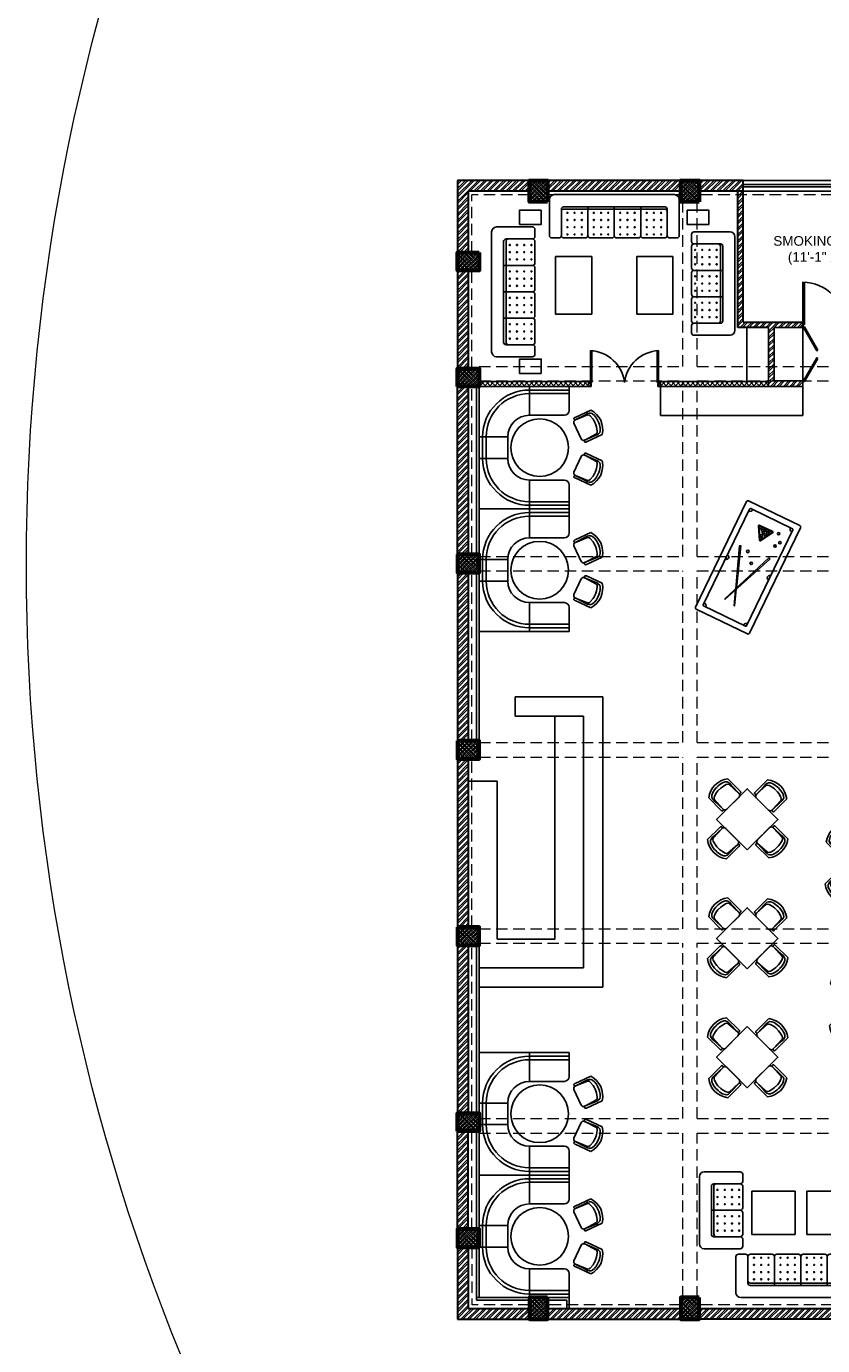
# Model space of a CAD drawing. Header units: inches. Extents: x 113025 to 158499, y 12149 to 30915.
# Tile 100 of 167: x 122810 to 123472, y 28523 to 29621. Entities that reach past the tile are written whole.
import ezdxf

# ---------------------------------------------------------------- set-up
doc = ezdxf.new("R2010")
doc.units = ezdxf.units.IN
doc.header["$MEASUREMENT"] = 0
doc.linetypes.add('HIDDEN', pattern=[0.375, 0.25, -0.125])
doc.layers.add('PD_025_TEXT', color=61, linetype='Continuous')
doc.layers.add('PD_BASE', color=8, linetype='Continuous', transparency=0.5)
for name, color, linetype, lineweight in [('PD_COLUMN', 2, 'Continuous', 60), ('PD_HATCH', 45, 'Continuous', 9), ('PP-SPRINKLER PIPE', 1, 'Continuous', 0)]:
    doc.layers.add(name, color=color, linetype=linetype, lineweight=lineweight)
doc.styles.add('style1', font='arial.ttf', dxfattribs={"height": 500})
pattern_1 = [(45, (268611.2745, 47371.9895), (-1.767766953, 1.767766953), []), (135, (268611.2745, 47371.9895), (-1.767766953, -1.767766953), [])]

# ---------------------------------------------------------------- blocks, each defined once
blk = doc.blocks.new('columns2')
at = {"layer": 'PD_HATCH'}
h = blk.add_hatch(dxfattribs=at)
h.set_pattern_fill('ANSI37', color=256, scale=20)
h.paths.add_polyline_path([(387, -250), (387, -268), (369, -268), (369, -250)])
h.paths.add_polyline_path([(18, 0), (18, -15), (0, -15), (0, 0)])
h.paths.add_polyline_path([(18, -828), (18, -813), (0, -813), (0, -828)])
h.paths.add_polyline_path([(201, -870), (186, -870), (186, -888), (201, -888)])
h.paths.add_polyline_path([(570, -870), (555, -870), (555, -888), (570, -888)])
h.paths.add_polyline_path([(754.5, -870), (739.5, -870), (739.5, -888), (754.5, -888)])
h.paths.add_polyline_path([(934.5, -870), (919.5, -870), (919.5, -888), (934.5, -888)])
h.paths.add_polyline_path([(385.5, -870), (370.5, -870), (370.5, -888), (385.5, -888)])
h.paths.add_polyline_path([(201, 42), (186, 42), (186, 60), (201, 60)])
h.paths.add_polyline_path([(387, -578), (387, -560), (369, -560), (369, -578)])
h.paths.add_polyline_path([(1116, -731.5), (1116, -716.5), (1098, -716.5), (1098, -731.5)])
h.paths.add_polyline_path([(1116, -111.5), (1116, -96.5), (1098, -96.5), (1098, -111.5)])
h.paths.add_polyline_path([(1116, -561.5), (1116, -576.5), (1098, -576.5), (1098, -561.5)])
h.paths.add_polyline_path([(1116, -251.5), (1116, -266.5), (1098, -266.5), (1098, -251.5)])
h.paths.add_polyline_path([(0, -731.5), (0, -716.5), (18, -716.5), (18, -731.5)])
h.paths.add_polyline_path([(0, -111.5), (0, -96.5), (18, -96.5), (18, -111.5)])
h.paths.add_polyline_path([(0, -406.5), (0, -421.5), (18, -421.5), (18, -406.5)])
h.paths.add_polyline_path([(0, -561.5), (0, -576.5), (18, -576.5), (18, -561.5)])
h.paths.add_polyline_path([(0, -251.5), (0, -266.5), (18, -266.5), (18, -251.5)])
h.paths.add_polyline_path([(993, -111.5), (993, -99.5), (984, -99.5), (984, -111.5)])
h.paths.add_polyline_path([(993, -189.5), (993, -201.5), (984, -201.5), (984, -189.5)])
h.paths.add_polyline_path([(903, -111.5), (903, -99.5), (912, -99.5), (912, -111.5)])
h.paths.add_polyline_path([(903, -189.5), (903, -201.5), (912, -201.5), (912, -189.5)])
h.paths.add_polyline_path([(75, -870), (60, -870), (60, -888), (75, -888)])
h.paths.add_polyline_path([(1116, -870), (1101, -870), (1101, -888), (1116, -888)])
h.paths.add_polyline_path([(75, 42), (60, 42), (60, 60), (75, 60)])
h.paths.add_polyline_path([(570, 42), (555, 42), (555, 60), (570, 60)])
h.paths.add_polyline_path([(754.5, 42), (739.5, 42), (739.5, 60), (754.5, 60)])
h.paths.add_polyline_path([(934.5, 42), (919.5, 42), (919.5, 60), (934.5, 60)])
h.paths.add_polyline_path([(385.5, 42), (370.5, 42), (370.5, 60), (385.5, 60)])
h.paths.add_polyline_path([(1116, 42), (1101, 42), (1101, 60), (1116, 60)])
h.paths.add_polyline_path([(738, -250), (738, -268), (756, -268), (756, -250)])
h.paths.add_polyline_path([(756, -578), (756, -560), (738, -560), (738, -578)])
at = {"layer": 'PD_COLUMN'}
for points in [[(75, 42), (60, 42), (60, 60), (75, 60)], [(201, 42), (186, 42), (186, 60), (201, 60)], [(385.5, 42), (370.5, 42), (370.5, 60), (385.5, 60)], [(570, 42), (555, 42), (555, 60), (570, 60)], [(754.5, 42), (739.5, 42), (739.5, 60), (754.5, 60)], [(934.5, 42), (919.5, 42), (919.5, 60), (934.5, 60)], [(1116, 42), (1101, 42), (1101, 60), (1116, 60)], [(18, 0), (18, -15), (0, -15), (0, 0)], [(0, -111.5), (0, -96.5), (18, -96.5), (18, -111.5)], [(1116, -111.5), (1116, -96.5), (1098, -96.5), (1098, -111.5)], [(903, -111.5), (903, -99.5), (912, -99.5), (912, -111.5)], [(993, -111.5), (993, -99.5), (984, -99.5), (984, -111.5)], [(903, -189.5), (903, -201.5), (912, -201.5), (912, -189.5)], [(993, -189.5), (993, -201.5), (984, -201.5), (984, -189.5)], [(0, -251.5), (0, -266.5), (18, -266.5), (18, -251.5)], [(387, -250), (387, -268), (369, -268), (369, -250)], [(756, -250), (756, -268), (738, -268), (738, -250)], [(1116, -251.5), (1116, -266.5), (1098, -266.5), (1098, -251.5)], [(0, -406.5), (0, -421.5), (18, -421.5), (18, -406.5)], [(387, -578), (387, -560), (369, -560), (369, -578)], [(756, -578), (756, -560), (738, -560), (738, -578)], [(0, -561.5), (0, -576.5), (18, -576.5), (18, -561.5)], [(1116, -561.5), (1116, -576.5), (1098, -576.5), (1098, -561.5)], [(0, -731.5), (0, -716.5), (18, -716.5), (18, -731.5)], [(1116, -731.5), (1116, -716.5), (1098, -716.5), (1098, -731.5)], [(18, -828), (18, -813), (0, -813), (0, -828)], [(75, -870), (60, -870), (60, -888), (75, -888)], [(201, -870), (186, -870), (186, -888), (201, -888)], [(385.5, -870), (370.5, -870), (370.5, -888), (385.5, -888)], [(570, -870), (555, -870), (555, -888), (570, -888)], [(754.5, -870), (739.5, -870), (739.5, -888), (754.5, -888)], [(934.5, -870), (919.5, -870), (919.5, -888), (934.5, -888)], [(1116, -870), (1101, -870), (1101, -888), (1116, -888)]]:
    blk.add_lwpolyline(points, close=True, dxfattribs=at)
at = {"layer": 'PD_HATCH', "linetype": 'HIDDEN', "ltscale": 38}
for p, q in [((60, 60), (0, 60)), ((0, 0), (0, 60)), ((186, 60), (75, 60)), ((370.5, 60), (201, 60)), ((385.5, 60), (555, 60)), ((739.5, 60), (570, 60)), ((754.5, 60), (919.5, 60)), ((1101, 60), (934.5, 60)), ((12, 0), (12, 48)), ((60, 48), (12, 48)), ((186, 48), (75, 48)), ((369, 48), (201, 48)), ((369, 48), (369, -95)), ((387, 48), (555, 48)), ((387, -95), (387, 48)), ((738, 48), (570, 48)), ((738, 48), (738, -95)), ((754.5, 48), (919.5, 48)), ((756, -95), (756, 48)), ((1101, 48), (936, 48)), ((936, -95), (936, 48)), ((187.5, -95), (187.5, 42)), ((199.5, -95), (199.5, 42)), ((556.5, -95), (556.5, 42)), ((568.5, -95), (568.5, 42)), ((924, -95), (924, 42)), ((1104, 42), (1104, -95)), ((1116, 42), (1116, -96.5)), ((0, -96.5), (0, -15)), ((12, -96.5), (12, -15)), ((18, -95), (187.5, -95)), ((199.5, -95), (369, -95)), ((387, -95), (556.5, -95)), ((568.5, -95), (738, -95)), ((756, -95), (924, -95)), ((936, -95), (1104, -95)), ((18, -107), (187.5, -107)), ((187.5, -253), (187.5, -107)), ((199.5, -107), (369, -107)), ((199.5, -253), (199.5, -107)), ((369, -107), (369, -250)), ((387, -250), (387, -107)), ((387, -107), (556.5, -107)), ((556.5, -253), (556.5, -107)), ((568.5, -253), (568.5, -107)), ((568.5, -107), (738, -107)), ((738, -107), (738, -250)), ((756, -250), (756, -107)), ((756, -107), (903, -107)), ((822, -201.5), (822, -107)), ((831, -192.5), (831, -107)), ((912, -107), (984, -107)), ((993, -107), (1098, -107)), ((0, -251.5), (0, -111.5)), ((12, -251.5), (12, -111.5)), ((903, -189.5), (903, -111.5)), ((912, -189.5), (912, -111.5)), ((984, -111.5), (984, -189.5)), ((993, -111.5), (993, -189.5)), ((1104, -251.5), (1104, -111.5)), ((1116, -251.5), (1116, -111.5)), ((903, -192.5), (831, -192.5)), ((984, -192.5), (912, -192.5)), ((903, -201.5), (822, -201.5)), ((984, -201.5), (912, -201.5)), ((924, -253), (924, -201.5)), ((936, -253), (936, -201.5)), ((984, -201.5), (984, -253)), ((993, -201.5), (993, -253)), ((18, -253), (187.5, -253)), ((199.5, -253), (369, -253)), ((387, -253), (556.5, -253)), ((568.5, -253), (738, -253)), ((756, -253), (924, -253)), ((936, -253), (1098, -253)), ((0, -406.5), (0, -266.5)), ((12, -406.5), (12, -266.5)), ((18, -265), (187.5, -265)), ((187.5, -408), (187.5, -265)), ((199.5, -408), (199.5, -265)), ((199.5, -265), (369, -265)), ((369, -408), (369, -268)), ((387, -265), (556.5, -265)), ((387, -268), (387, -408)), ((556.5, -408), (556.5, -265)), ((568.5, -408), (568.5, -265)), ((568.5, -265), (738, -265)), ((738, -408), (738, -268)), ((756, -265), (924, -265)), ((756, -268), (756, -408)), ((924, -408), (924, -265)), ((936, -265), (1098, -265)), ((936, -408), (936, -265)), ((1104, -408), (1104, -266.5)), ((1116, -561.5), (1116, -266.5)), ((18, -408), (187.5, -408)), ((199.5, -408), (369, -408)), ((387, -408), (556.5, -408)), ((568.5, -408), (738, -408)), ((756, -408), (924, -408)), ((936, -408), (1104, -408)), ((0, -561.5), (0, -421.5)), ((12, -561.5), (12, -421.5)), ((18, -420), (187.5, -420)), ((187.5, -563), (187.5, -420)), ((199.5, -563), (199.5, -420)), ((199.5, -420), (369, -420)), ((369, -560), (369, -420)), ((387, -420), (556.5, -420)), ((387, -420), (387, -560)), ((556.5, -563), (556.5, -420)), ((568.5, -563), (568.5, -420)), ((568.5, -420), (738, -420)), ((738, -560), (738, -420)), ((756, -420), (924, -420)), ((756, -420), (756, -560)), ((924, -721), (924, -420)), ((936, -420), (1104, -420)), ((936, -721), (936, -420)), ((1104, -561.5), (1104, -420)), ((18, -563), (187.5, -563)), ((199.5, -563), (369, -563)), ((387, -563), (556.5, -563)), ((568.5, -563), (738, -563)), ((756, -563), (1098, -563)), ((0, -716.5), (0, -576.5)), ((12, -716.5), (12, -576.5)), ((18, -575), (187.5, -575)), ((187.5, -721), (187.5, -575)), ((199.5, -721), (199.5, -575)), ((199.5, -575), (369, -575)), ((369, -578), (369, -721)), ((387, -575), (556.5, -575)), ((387, -578), (387, -721)), ((556.5, -721), (556.5, -575)), ((568.5, -721), (568.5, -575)), ((568.5, -575), (738, -575)), ((738, -578), (738, -721)), ((756, -575), (1098, -575)), ((756, -578), (756, -721)), ((1104, -576.5), (1104, -716.5)), ((1116, -576.5), (1116, -716.5)), ((18, -721), (187.5, -721)), ((199.5, -721), (369, -721)), ((387, -721), (556.5, -721)), ((568.5, -721), (738, -721)), ((756, -721), (924, -721)), ((936, -721), (1098, -721)), ((0, -813), (0, -731.5)), ((12, -813), (12, -731.5)), ((18, -733), (187.5, -733)), ((187.5, -870), (187.5, -733)), ((199.5, -870), (199.5, -733)), ((199.5, -733), (369, -733)), ((369, -733), (369, -876)), ((387, -733), (556.5, -733)), ((387, -733), (387, -876)), ((556.5, -870), (556.5, -733)), ((568.5, -870), (568.5, -733)), ((568.5, -733), (738, -733)), ((738, -733), (738, -876)), ((756, -733), (924, -733)), ((756, -733), (756, -876)), ((924, -870), (924, -733)), ((936, -876), (936, -733)), ((936, -733), (1104, -733)), ((1104, -870), (1104, -733)), ((1116, -870), (1116, -731.5)), ((0, -828), (0, -888)), ((12, -828), (12, -876)), ((60, -876), (12, -876)), ((186, -876), (75, -876)), ((369, -876), (201, -876)), ((387, -876), (555, -876)), ((738, -876), (570, -876)), ((756, -876), (919.5, -876)), ((1101, -876), (936, -876)), ((60, -888), (0, -888)), ((186, -888), (75, -888)), ((370.5, -888), (201, -888)), ((385.5, -888), (555, -888)), ((739.5, -888), (570, -888)), ((754.5, -888), (919.5, -888)), ((1101, -888), (934.5, -888))]:
    blk.add_line(p, q, dxfattribs=at)
blk = doc.blocks.new('glassdoor65')
at = {"ltscale": 25}
h = blk.add_hatch(dxfattribs=at)
h.set_pattern_fill('ANSI31', color=251, scale=9.6, angle=180, style=0)
h.set_pattern_definition([(225, (-60563.519, -11827.7423), (0.848528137, -0.848528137), [])])
edge = h.paths.add_edge_path()
edge.add_arc((0, 0), 35.2, 87.6548, 90, ccw=False)
edge.add_line((1.4, 35.2), (1.4, 0))
edge.add_line((1.4, 0), (0, 0))
edge.add_line((0, 0), (0, 35.2))
at = {"color": 251, "ltscale": 25}
for p, q in [((0, 0), (0, 35.2)), ((1.4, 0), (1.4, 35.2)), ((0, 0), (1.4, 0))]:
    blk.add_line(p, q, dxfattribs=at)
blk.add_arc((-0.6, -1.4), 36.6, 2.2238, 89.0791, dxfattribs=at)
blk = doc.blocks.new('door')
h = blk.add_hatch()
h.set_pattern_fill('ANSI31', color=251, scale=10, style=0)
h.set_pattern_definition([(45, (10752.127, -6120.4824), (-0.883883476, 0.883883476), [])])
edge = h.paths.add_edge_path()
edge.add_arc((-14403.8, -18781.4), 31.4, 180, 182.3452)
edge.add_line((-14435.2, -18782.7), (-14403.8, -18782.7))
edge.add_line((-14403.8, -18782.7), (-14403.8, -18781.4))
edge.add_line((-14403.8, -18781.4), (-14435.3, -18781.4))
h = blk.add_hatch()
h.set_pattern_fill('ANSI31', color=251, scale=10, style=0)
h.set_pattern_definition([(45, (10752.127, -6123.4768), (-0.883883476, 0.883883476), [])])
edge = h.paths.add_edge_path()
edge.add_arc((-14403.8, -18848.7), 31.4, 177.6548, 180, ccw=False)
edge.add_line((-14435.2, -18847.4), (-14403.8, -18847.4))
edge.add_line((-14403.8, -18847.4), (-14403.8, -18848.7))
edge.add_line((-14403.8, -18848.7), (-14435.3, -18848.7))
at = {"color": 251}
for p, q in [((-14403.8, -18781.4), (-14435.3, -18781.4)), ((-14403.8, -18782.7), (-14435.2, -18782.7)), ((-14403.8, -18780.1), (-14403.8, -18782.7)), ((-14403.8, -18848.7), (-14435.3, -18848.7)), ((-14403.8, -18847.4), (-14435.2, -18847.4)), ((-14403.8, -18850), (-14403.8, -18847.4))]:
    blk.add_line(p, q, dxfattribs=at)
for points in [[(-14400, -18782.1), (-14400, -18779.5), (-14403.8, -18779.5), (-14403.8, -18781.4), (-14402.6, -18781.4), (-14402.6, -18782.1), (-14400, -18782.1)], [(-14400, -18848.1), (-14400, -18850.6), (-14403.8, -18850.6), (-14403.8, -18848.7), (-14402.6, -18848.7), (-14402.6, -18848.1), (-14400, -18848.1)]]:
    blk.add_lwpolyline(points, dxfattribs=at)
for points in [[(-14400.2, -18781.8), (-14400.2, -18779.7), (-14403.6, -18779.7), (-14403.6, -18781.2), (-14402.3, -18781.2), (-14402.3, -18781.8)], [(-14400.2, -18848.3), (-14400.2, -18850.4), (-14403.6, -18850.4), (-14403.6, -18849), (-14402.3, -18849), (-14402.3, -18848.3)]]:
    blk.add_lwpolyline(points, close=True, dxfattribs=at)
for centre, radius, start, end in [((-14399.5, -18779.6), 35.8, 182.8848, 263.0539), ((-14399.9, -18850.3), 35.4, 96.4258, 177.3294)]:
    blk.add_arc(centre, radius, start, end, dxfattribs=at)
blk = doc.blocks.new('A$C57124B3B')
at = {"color": 251}
for p, q in [((46, 504), (46, 109)), ((665, 109), (665, 506))]:
    blk.add_line(p, q, dxfattribs=at)
for points in [[(100, 525), (95, 530), (90, 534), (86, 537), (82, 539), (78, 541), (75, 542), (71, 542), (68, 542), (66, 541), (63, 541), (61, 540), (59, 539), (57, 538), (55, 537), (54, 535), (52, 534), (51, 532), (50, 529), (49, 526), (48, 522), (47, 516), (46, 509), (46, 506)], [(100, 525), (92, 265), (90, 207), (95, 175), (111, 140), (143, 111), (197, 86), (269, 70), (318, 65), (357, 65)], [(610, 525), (619, 265), (621, 207), (615, 175), (599, 140), (568, 111), (513, 86), (441, 70), (392, 65), (354, 65)], [(610, 525), (615, 530), (620, 534), (624, 537), (629, 539), (632, 541), (636, 542), (639, 542), (642, 542), (645, 541), (647, 541), (650, 540), (652, 539), (653, 538), (655, 537), (657, 535), (658, 534), (659, 532), (660, 529), (662, 526), (663, 522), (664, 516), (664, 509), (665, 506)]]:
    blk.add_lwpolyline(points, dxfattribs=at)
blk.add_lwpolyline([(353, 144), (310, 144), (260, 151), (165, 175), (136, 193), (116, 221), (100, 522, -0.429937), (157, 583), (553, 583, -0.429937), (610, 522), (594, 221), (575, 193), (545, 175), (450, 151), (401, 144), (357, 144)], format="xyb", dxfattribs=at)
blk.add_arc((355, 499), 498, 231.563, 308.437, dxfattribs=at)
blk = doc.blocks.new('FIXEDSEATING012')
at = {"color": 251}
for p, q in [((0, 0), (0, -102)), ((75, 0), (0, 0)), ((42, -24), (42, 0)), ((75, -3), (75, 0)), ((75, -3), (42, -3)), ((42, -6), (75, -6)), ((75, -20), (75, -3)), ((42, -24), (71, -24)), ((24, -42), (0, -42)), ((3, -42), (3, -60)), ((6, -42), (6, -60)), ((24, -42), (24, -60)), ((24, -60), (0, -60)), ((42, -78), (71, -78)), ((42, -78), (42, -102)), ((75, -102), (75, -82)), ((42, -96), (75, -96)), ((75, -102), (0, -102)), ((75, -99), (42, -99))]:
    blk.add_line(p, q, dxfattribs=at)
blk.add_circle((50.5, -51), 24, dxfattribs=at)
for centre, radius, start, end in [((42, -42), 39, 90, 180), ((42, -42), 36, 90, 180), ((71, -20), 4, 270, 0), ((42, -42), 18, 90, 180), ((42, -60), 39, 180, 270), ((42, -60), 36, 180, 270), ((42, -60), 18, 180, 270), ((71, -82), 4, 0, 90)]:
    blk.add_arc(centre, radius, start, end, dxfattribs=at)
at = {"color": 251, "extrusion": (0, 0, -1), "yscale": 0.03640297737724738, "zscale": -0.03640297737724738}
for p, xscale, rotation in [((-95.8, -16.5), 0.03640297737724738, 245), ((-95.8, -85.5), -0.03640297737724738, 295)]:
    blk.add_blockref('A$C57124B3B', p, dxfattribs=dict(at, xscale=xscale, rotation=rotation))
blk = doc.blocks.new('ghfhgfh')
at = {"color": 251}
for p, q in [((133103.6, 19552.5), (133103.6, 19582.5)), ((133107.6, 19586.5), (133207.6, 19586.5)), ((133211.6, 19582.5), (133211.6, 19552.5)), ((133211.6, 19582.5), (133211.6, 19552.5)), ((133113.6, 19552.5), (133113.6, 19574.5)), ((133199.6, 19576.5), (133115.6, 19576.5)), ((133115.6, 19574.5), (133199.6, 19574.5)), ((133135.6, 19576.5), (133135.6, 19552.5)), ((133157.6, 19576.5), (133157.6, 19552.5)), ((133179.6, 19576.5), (133179.6, 19552.5)), ((133201.6, 19574.5), (133201.6, 19552.5)), ((133111.6, 19550.5), (133105.6, 19550.5)), ((133133.6, 19550.5), (133115.6, 19550.5)), ((133155.6, 19550.5), (133137.6, 19550.5)), ((133159.6, 19550.5), (133177.6, 19550.5)), ((133181.6, 19550.5), (133199.6, 19550.5)), ((133203.6, 19550.5), (133209.6, 19550.5))]:
    blk.add_line(p, q, dxfattribs=at)
for centre in [(133118.6, 19571.4), (133124.6, 19571.4), (133130.6, 19571.4), (133140.6, 19571.4), (133146.6, 19571.4), (133152.6, 19571.4), (133162.6, 19571.4), (133168.6, 19571.4), (133174.6, 19571.4), (133184.6, 19571.4), (133190.6, 19571.4), (133196.6, 19571.4), (133118.6, 19565.4), (133118.6, 19559.4), (133124.6, 19565.4), (133124.6, 19559.4), (133130.6, 19565.4), (133130.6, 19559.4), (133140.6, 19565.4), (133140.6, 19559.4), (133146.6, 19565.4), (133146.6, 19559.4), (133152.6, 19565.4), (133152.6, 19559.4), (133162.6, 19565.4), (133162.6, 19559.4), (133168.6, 19565.4), (133168.6, 19559.4), (133174.6, 19565.4), (133174.6, 19559.4), (133184.6, 19565.4), (133184.6, 19559.4), (133190.6, 19565.4), (133190.6, 19559.4), (133196.6, 19565.4), (133196.6, 19559.4), (133118.6, 19553.4), (133124.6, 19553.4), (133130.6, 19553.4), (133140.6, 19553.4), (133146.6, 19553.4), (133152.6, 19553.4), (133162.6, 19553.4), (133168.6, 19553.4), (133174.6, 19553.4), (133184.6, 19553.4), (133190.6, 19553.4), (133196.6, 19553.4)]:
    blk.add_circle(centre, 0.442, dxfattribs=at)
for centre, radius, start, end in [((133107.6, 19582.5), 4, 90, 180), ((133207.6, 19582.5), 4, 0, 90), ((133115.6, 19574.5), 2, 90, 180), ((133115.6, 19572.5), 2, 90, 180), ((133199.6, 19574.5), 2, 0, 90), ((133199.6, 19572.5), 2, 0, 90), ((133105.6, 19552.5), 2, 180, 270), ((133111.6, 19552.5), 2, 270, 0), ((133115.6, 19552.5), 2, 180, 270), ((133133.6, 19552.5), 2, 270, 0), ((133137.6, 19552.5), 2, 180, 270), ((133155.6, 19552.5), 2, 270, 0), ((133159.6, 19552.5), 2, 180, 270), ((133177.6, 19552.5), 2, 270, 0), ((133181.6, 19552.5), 2, 180, 270), ((133199.6, 19552.5), 2, 270, 0), ((133203.6, 19552.5), 2, 180, 270), ((133209.6, 19552.5), 2, 270, 0)]:
    blk.add_arc(centre, radius, start, end, dxfattribs=at)
blk = doc.blocks.new('SNOOKER T')
at = {"ltscale": 12}
h = blk.add_hatch(color=251, dxfattribs=at)
h.dxf.hatch_style = 1
h.paths.add_polyline_path([(-13082.5, -18423.9, 1), (-13080.6, -18423.9, 1)])
at = {"color": 251, "linetype": 'ByBlock'}
for p, q in [((-13134.2, -18407.1), (-13134.3, -18407.4)), ((-13135.8, -18415.3), (-13135.7, -18415.6))]:
    blk.add_line(p, q, dxfattribs=at)
at = {"color": 251}
for points in [[(-13150.5, -18435.5), (-13060.4, -18435.5, 0.414214), (-13059.2, -18434.3), (-13059.2, -18390.5, 0.414214), (-13060.4, -18389.3), (-13150.5, -18389.3, 0.414214), (-13151.7, -18390.5), (-13151.7, -18434.3, 0.414214)], [(-13146.5, -18430.9), (-13064.5, -18430.9, 0.414214), (-13063.8, -18430.3), (-13063.8, -18394.5, 0.414214), (-13064.5, -18393.9), (-13146.5, -18393.9, 0.414214), (-13147.1, -18394.5), (-13147.1, -18430.3, 0.414214)]]:
    blk.add_lwpolyline(points, format="xyb", close=True, dxfattribs=at)
at = {"color": 251, "linetype": 'ByBlock'}
for points in [[(-13123.7, -18411.3), (-13093, -18400.3), (-13093.4, -18399.2), (-13124.4, -18411)], [(-13125.1, -18411.2), (-13136.7, -18415.6), (-13136.6, -18415.9), (-13124.4, -18411.5)]]:
    blk.add_lwpolyline(points, dxfattribs=at)
blk.add_lwpolyline([(-13092, -18423.6), (-13135.1, -18406.8), (-13135.2, -18407.1), (-13092.4, -18424.7)], close=True, dxfattribs=at)
for points in [[(-13073.1, -18417.9, 0.577193), (-13072.4, -18417.5), (-13072.4, -18406, 0.577193), (-13073.1, -18405.7), (-13083, -18411.4, 0.577665), (-13083, -18412.1)], [(-13072.9, -18417.6, 0.577193), (-13072.8, -18417.5), (-13072.8, -18406, 0.577193), (-13072.9, -18406), (-13082.8, -18411.7, 0.577665), (-13082.8, -18411.8)]]:
    blk.add_lwpolyline(points, format="xyb", close=True, dxfattribs=at)
for centre in [(-13101.6, -18413.2), (-13094.5, -18406.9), (-13081, -18411.7), (-13078.9, -18411.2), (-13077.1, -18413.7), (-13076.2, -18411.3), (-13074.8, -18409.7), (-13074.2, -18411.7), (-13073.7, -18407.5), (-13073.7, -18413.5), (-13081.6, -18423.9), (-13075.3, -18414.6), (-13073.7, -18416), (-13071.9, -18422.3), (-13077.6, -18426.1)]:
    blk.add_circle(centre, 0.925, dxfattribs=at)
at = {"color": 251}
for centre, radius, start, end in [((-13147.1, -18393.9), 2.47, 270, 0), ((-13105.5, -18393.9), 1.85, 180, 0), ((-13063.8, -18393.9), 2.47, 180, 270), ((-13147.1, -18430.9), 2.47, 0, 90), ((-13105.5, -18430.9), 1.85, 0, 180), ((-13063.8, -18430.9), 2.47, 90, 180)]:
    blk.add_arc(centre, radius, start, end, dxfattribs=at)
blk = doc.blocks.new('A$C545F11F4')
at = {"color": 251}
for p, q in [((2, 56), (2, 62)), ((4, 64), (34, 64)), ((38, 60), (38, 4)), ((2, 34), (2, 52)), ((4, 54), (26, 54)), ((26, 52), (26, 12)), ((28, 12), (28, 52)), ((2, 30), (2, 12)), ((28, 32), (4, 32)), ((2, 8), (2, 2)), ((26, 10), (4, 10)), ((34, 0), (4, 0))]:
    blk.add_line(p, q, dxfattribs=at)
for centre in [(4.9, 49), (10.9, 49), (16.9, 49), (22.9, 49), (4.9, 43), (4.9, 37), (10.9, 43), (10.9, 37), (16.9, 43), (16.9, 37), (22.9, 43), (22.9, 37), (4.9, 27), (10.9, 27), (16.9, 27), (22.9, 27), (4.9, 21), (4.9, 15), (10.9, 21), (10.9, 15), (16.9, 21), (16.9, 15), (22.9, 21), (22.9, 15)]:
    blk.add_circle(centre, 0.442, dxfattribs=at)
for centre, radius, start, end in [((4, 62), 2, 90, 180), ((4, 56), 2, 180, 270), ((34, 60), 4, 0, 90), ((4, 52), 2, 90, 180), ((24, 52), 2, 360, 90), ((26, 52), 2, 0, 90), ((4, 34), 2, 180, 270), ((4, 30), 2, 90, 180), ((4, 12), 2, 180, 270), ((24, 12), 2, 270, 0), ((26, 12), 2, 270, 0), ((4, 8), 2, 90, 180), ((4, 2), 2, 180, 270), ((34, 4), 4, 270, 0)]:
    blk.add_arc(centre, radius, start, end, dxfattribs=at)
blk = doc.blocks.new('EDEW')
at = {"color": 251}
for points in [[(-122.7, 83.7), (-86.7, 83.7), (-86.7, 47.7), (-122.7, 47.7)], [(-40.9, 83.7), (-76.9, 83.7), (-76.9, 47.7), (-40.9, 47.7)]]:
    blk.add_lwpolyline(points, close=True, dxfattribs=at)
at = {"color": 251, "xscale": -1}
blk.add_blockref('A$C545F11F4', (-128.3, 35.8), dxfattribs=at)
at = {"color": 251}
blk.add_blockref('A$C545F11F4', (-35.4, 35.8), dxfattribs=at)
at = {"color": 251, "xscale": -1, "rotation": 180}
blk.add_blockref('ghfhgfh', (-133239.5, 19581.7), dxfattribs=at)
blk = doc.blocks.new('5T2G3')
at = {"color": 251}
blk.add_lwpolyline([(-65.1, 22.4), (-29.1, 22.4), (-29.1, 58.4), (-65.1, 58.4)], close=True, dxfattribs=at)
at = {"color": 251, "extrusion": (0, 0, -1), "yscale": 0.03640297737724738, "zscale": -0.03640297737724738}
for p, xscale, rotation in [((58.8, 79.7), 0.03640297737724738, 180.3099349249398), ((86.4, 27.7), 0.03640297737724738, 90.30993492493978), ((7.8, 27.7), -0.03640297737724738, 269.6900650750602), ((58.8, 1.1), -0.03640297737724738, 359.6900650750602)]:
    blk.add_blockref('A$C57124B3B', p, dxfattribs=dict(at, xscale=xscale, rotation=rotation))
blk = doc.blocks.new('3SEATER445')
at = {"color": 251}
for p, q in [((-39.8, 4), (-39.8, 34)), ((-31.8, 36), (-37.8, 36)), ((-29.8, 12), (-29.8, 34)), ((-9.8, 36), (-27.8, 36)), ((-7.8, 10), (-7.8, 34)), ((-5.8, 36), (12.2, 36)), ((14.2, 10), (14.2, 34)), ((16.2, 36), (34.2, 36)), ((36.2, 34), (36.2, 12)), ((38.2, 36), (44.2, 36)), ((46.2, 34), (46.2, 4)), ((34.2, 12), (-27.8, 12)), ((42.2, 0), (-35.8, 0)), ((-27.8, 10), (34.2, 10))]:
    blk.add_line(p, q, dxfattribs=at)
for centre in [(-24.8, 33.1), (-18.8, 33.1), (-12.8, 33.1), (-2.8, 33.1), (3.2, 33.1), (9.2, 33.1), (19.2, 33.1), (25.2, 33.1), (31.2, 33.1), (-24.8, 27.1), (-18.8, 27.1), (-12.8, 27.1), (-2.8, 27.1), (3.2, 27.1), (9.2, 27.1), (19.2, 27.1), (25.2, 27.1), (31.2, 27.1), (-24.8, 21.1), (-24.8, 15.1), (-18.8, 21.1), (-18.8, 15.1), (-12.8, 21.1), (-12.8, 15.1), (-2.8, 21.1), (-2.8, 15.1), (3.2, 21.1), (3.2, 15.1), (9.2, 21.1), (9.2, 15.1), (19.2, 21.1), (19.2, 15.1), (25.2, 21.1), (25.2, 15.1), (31.2, 21.1), (31.2, 15.1)]:
    blk.add_circle(centre, 0.442, dxfattribs=at)
for centre, radius, start, end in [((-37.8, 34), 2, 90, 180), ((-31.8, 34), 2, 0, 90), ((-27.8, 34), 2, 90, 180), ((-9.8, 34), 2, 0, 90), ((-5.8, 34), 2, 90, 180), ((12.2, 34), 2, 0, 90), ((16.2, 34), 2, 90, 180), ((34.2, 34), 2, 360, 90), ((38.2, 34), 2, 90, 180), ((44.2, 34), 2, 360, 90), ((-27.8, 14), 2, 180, 270), ((-27.8, 12), 2, 180, 270), ((34.2, 14), 2, 270, 0), ((34.2, 12), 2, 270, 0), ((-35.8, 4), 4, 180, 270), ((42.2, 4), 4, 270, 360)]:
    blk.add_arc(centre, radius, start, end, dxfattribs=at)
blk = doc.blocks.new('FIRST FLOOR AR PLAN')
at = {"layer": 'PD_BASE'}
h = blk.add_hatch(dxfattribs=at)
h.set_pattern_fill('ANSI32', color=256, scale=10)
h.set_pattern_definition([(45, (123173.841, 20768.249), (-2.65165, 2.65165), []), (45, (123175.6088, 20768.249), (-2.65165, 2.65165), [])])
h.paths.add_polyline_path([(123177, 20811), (123168, 20811), (123168, 20729.5), (123177, 20729.5)])
h.paths.add_polyline_path([(123538.5, 20663.5), (123369, 20663.5), (123369, 20654.5), (123538.5, 20654.5)])
h.paths.add_polyline_path([(123723, 20663.5), (123553.5, 20663.5), (123553.5, 20654.5), (123723, 20654.5)])
h.paths.add_polyline_path([(123177, 21527.5), (123168, 21527.5), (123168, 21446), (123177, 21446)])
h.paths.add_polyline_path([(123177, 21431), (123168, 21431), (123168, 21291), (123177, 21291)])
h.paths.add_polyline_path([(123177, 21276), (123168, 21276), (123168, 21136), (123177, 21136)])
h.paths.add_polyline_path([(123177, 21121), (123168, 21121), (123168, 20981), (123177, 20981)])
h.paths.add_polyline_path([(123177, 20966), (123168, 20966), (123168, 20826), (123177, 20826)])
h.paths.add_polyline_path([(124269, 21602.5), (124102.5, 21602.5), (124102.5, 21593.5), (124269, 21593.5)])
h.paths.add_polyline_path([(124087.5, 21602.5), (123922.5, 21602.5), (123922.5, 21593.5), (124087.5, 21593.5)])
h.paths.add_polyline_path([(123907.5, 21602.5), (123738, 21602.5), (123738, 21593.5), (123907.5, 21593.5)])
h.paths.add_polyline_path([(123723, 21602.5), (123553.5, 21602.5), (123553.5, 21593.5), (123723, 21593.5)])
h.paths.add_polyline_path([(123354, 21602.5), (123243, 21602.5), (123243, 21593.5), (123354, 21593.5)])
h.paths.add_polyline_path([(123228, 21602.5), (123168, 21602.5), (123168, 21542.5), (123177, 21542.5), (123177, 21593.5), (123228, 21593.5)])
h.paths.add_polyline_path([(123177, 20714.5), (123168, 20714.5), (123168, 20654.5), (123228, 20654.5), (123228, 20663.5), (123177, 20663.5)])
h.paths.add_polyline_path([(123354, 20663.5), (123243, 20663.5), (123243, 20654.5), (123354, 20654.5)])
h.paths.add_polyline_path([(123762.7, 20663.5), (123738, 20663.5), (123738, 20654.5), (123762.7, 20654.5)])
h.paths.add_polyline_path([(123907.5, 20663.5), (123882.7, 20663.5), (123882.7, 20654.5), (123907.5, 20654.5)])
h.paths.add_polyline_path([(123945, 20663.5), (123922.5, 20663.5), (123922.5, 20654.5), (123945, 20654.5)])
h.paths.add_polyline_path([(124087.5, 20663.5), (124065, 20663.5), (124065, 20654.5), (124087.5, 20654.5)])
h.paths.add_polyline_path([(124125, 20663.5), (124102.5, 20663.5), (124102.5, 20654.5), (124125, 20654.5)])
h.paths.add_polyline_path([(124269, 20663.5), (124245, 20663.5), (124245, 20654.5), (124269, 20654.5)])
h.paths.add_polyline_path([(124284, 20672.5), (124275, 20672.5)])
h.paths.add_polyline_path([(124284, 20811), (124275, 20811), (124275, 20672.5), (124284, 20672.5)])
h.paths.add_polyline_path([(124284, 20966), (124275, 20966), (124275, 20826), (124284, 20826)])
h.paths.add_polyline_path([(124284, 21276), (124275, 21276), (124275, 20981), (124284, 20981)])
h.paths.add_polyline_path([(124284, 21584.5), (124275, 21584.5), (124275, 21446), (124284, 21446)])
h.paths.add_polyline_path([(124266, 21443), (124161, 21443), (124161, 21434), (124266, 21434)])
h.paths.add_polyline_path([(124161, 21431), (124152, 21431), (124152, 21353), (124161, 21353)])
h.paths.add_polyline_path([(124152, 21443), (124080, 21443), (124080, 21434), (124152, 21434)])
h.paths.add_polyline_path([(124080, 21431), (124071, 21431), (124071, 21353), (124080, 21353)])
h.paths.add_polyline_path([(124071, 21443), (123990, 21443), (123990, 21341), (124017, 21341), (124017, 21350), (123999, 21350), (123999, 21434), (124071, 21434)])
h.paths.add_polyline_path([(124071, 21350), (124053, 21350), (124053, 21341), (124071, 21341)], flags=17)
h.paths.add_polyline_path([(124098, 21350), (124080, 21350), (124080, 21341), (124098, 21341)])
h.paths.add_polyline_path([(124152, 21350), (124134, 21350), (124134, 21341), (124152, 21341)])
h.paths.add_polyline_path([(124161, 21341), (124152, 21341), (124152, 21278), (124161, 21278)])
h.paths.add_polyline_path([(124284, 21292), (124275, 21292), (124275, 21291), (124284, 21291)])
h.paths.add_polyline_path([(124284, 21431), (124275, 21431), (124275, 21412), (124284, 21412)])
h.paths.add_polyline_path([(123405.7, 21593.5), (123405.7, 21602.5), (123369, 21602.5), (123369, 21593.5)])
h.paths.add_polyline_path([(123501.7, 21602.5), (123501.7, 21593.5), (123538.5, 21593.5), (123538.5, 21602.5)])
h = blk.add_hatch(dxfattribs=at)
h.set_pattern_fill('ANSI37', color=256, scale=20)
h.set_pattern_definition(pattern_1)
h.paths.add_polyline_path([(123243, 21602.5), (123228, 21602.5), (123228, 21584.5), (123243, 21584.5)])
h = blk.add_hatch(dxfattribs=at)
h.set_pattern_fill('ANSI37', color=256, scale=20)
h.set_pattern_definition(pattern_1)
h.paths.add_polyline_path([(123369, 21602.5), (123354, 21602.5), (123354, 21584.5), (123369, 21584.5)])
h = blk.add_hatch(dxfattribs=at)
h.set_pattern_fill('ANSI32', color=256, scale=10)
h.set_pattern_definition([(45, (123430.9047, 21453.9703), (-2.65165, 2.65165), []), (45, (123432.6724, 21453.9703), (-2.65165, 2.65165), [])])
h.paths.add_polyline_path([(123431.4, 21480), (123426.9, 21480), (123426.9, 21431), (123455.4, 21431), (123455.4, 21435.5), (123431.4, 21435.5)])
h.paths.add_polyline_path([(123401.2, 21480), (123455.4, 21480), (123455.4, 21484.5), (123405.7, 21484.5), (123405.7, 21593.5), (123401.2, 21593.5)])
h = blk.add_hatch(dxfattribs=at)
h.set_pattern_fill('ANSI37', color=256, scale=20)
h.set_pattern_definition(pattern_1)
h.paths.add_polyline_path([(123168, 21542.5), (123168, 21527.5), (123186, 21527.5), (123186, 21542.5)])
h = blk.add_hatch(dxfattribs=at)
h.set_pattern_fill('ANSI37', color=256, scale=20)
h.set_pattern_definition(pattern_1)
h.paths.add_polyline_path([(123168, 21431), (123168, 21446), (123186, 21446), (123186, 21431)])
h = blk.add_hatch(dxfattribs=at)
h.set_pattern_fill('ANSI37', color=256, scale=23)
h.set_pattern_definition([(45, (-7500, 3250.0715), (-2.032931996, 2.032931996), []), (135, (-7500, 3250.0715), (-2.032931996, -2.032931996), [])])
h.paths.add_polyline_path([(123277, 21435), (123186, 21435), (123186, 21431), (123277, 21431)])
h.paths.add_polyline_path([(123426.9, 21431), (123426.9, 21435), (123336.9, 21435), (123336.9, 21431)])
h = blk.add_hatch(dxfattribs=at)
h.set_pattern_fill('ANSI37', color=256, scale=20)
h.set_pattern_definition(pattern_1)
h.paths.add_polyline_path([(123168, 21291), (123168, 21276), (123186, 21276), (123186, 21291)])
h = blk.add_hatch(dxfattribs=at)
h.set_pattern_fill('ANSI37', color=256, scale=20)
h.set_pattern_definition(pattern_1)
h.paths.add_polyline_path([(123168, 21136), (123168, 21121), (123186, 21121), (123186, 21136)])
h = blk.add_hatch(dxfattribs=at)
h.set_pattern_fill('ANSI37', color=256, scale=20)
h.set_pattern_definition(pattern_1)
h.paths.add_polyline_path([(123168, 20981), (123168, 20966), (123186, 20966), (123186, 20981)])
h = blk.add_hatch(dxfattribs=at)
h.set_pattern_fill('ANSI37', color=256, scale=20)
h.set_pattern_definition(pattern_1)
h.paths.add_polyline_path([(123168, 20811), (123168, 20826), (123186, 20826), (123186, 20811)])
h = blk.add_hatch(dxfattribs=at)
h.set_pattern_fill('ANSI37', color=256, scale=20)
h.set_pattern_definition(pattern_1)
h.paths.add_polyline_path([(123168, 20714.5), (123168, 20729.5), (123186, 20729.5), (123186, 20714.5)])
h = blk.add_hatch(dxfattribs=at)
h.set_pattern_fill('ANSI37', color=256, scale=20)
h.set_pattern_definition(pattern_1)
h.paths.add_polyline_path([(123243, 20654.5), (123228, 20654.5), (123228, 20672.5), (123243, 20672.5)])
h = blk.add_hatch(dxfattribs=at)
h.set_pattern_fill('ANSI37', color=256, scale=20)
h.set_pattern_definition(pattern_1)
h.paths.add_polyline_path([(123369, 20654.5), (123354, 20654.5), (123354, 20672.5), (123369, 20672.5)])
at = {"layer": 'PD_BASE', "lineweight": 30}
for p, q in [((123405.7, 21602.5), (123168, 21602.5)), ((123168, 21602.5), (123168, 21446)), ((123405.7, 21593.5), (123405.7, 21602.5)), ((123228, 21593.5), (123177, 21593.5)), ((123177, 21593.5), (123177, 21542.5)), ((123354, 21593.5), (123243, 21593.5)), ((123405.7, 21593.5), (123369, 21593.5)), ((123401.2, 21480), (123401.2, 21593.5)), ((123405.7, 21484.5), (123405.7, 21593.5)), ((123177, 21527.5), (123177, 21446)), ((123401.2, 21480), (123401.2, 21484.5)), ((123426.9, 21480), (123401.2, 21480)), ((123405.7, 21484.5), (123455.4, 21484.5)), ((123455.4, 21484.5), (123455.4, 21480)), ((123168, 21291), (123168, 21431)), ((123177, 21431), (123177, 21291)), ((123168, 21276), (123168, 21136)), ((123177, 21276), (123177, 21136)), ((123168, 21121), (123168, 20981)), ((123177, 21121), (123177, 20981)), ((123168, 20966), (123168, 20826)), ((123177, 20966), (123177, 20826)), ((123168, 20729.5), (123168, 20811)), ((123177, 20729.5), (123177, 20811)), ((123168, 20714.5), (123168, 20654.5)), ((123177, 20714.5), (123177, 20663.5)), ((123177, 20663.5), (123228, 20663.5)), ((123243, 20663.5), (123354, 20663.5)), ((123369, 20663.5), (123538.5, 20663.5)), ((123168, 20654.5), (123354, 20654.5)), ((123538.5, 20654.5), (123369, 20654.5))]:
    blk.add_line(p, q, dxfattribs=at)
at = {"layer": 'PD_BASE'}
for p, q in [((123501.7, 21602.5), (123405.7, 21602.5)), ((123405.7, 21599), (123501.7, 21599)), ((123405.7, 21597), (123501.7, 21597)), ((123501.7, 21593.5), (123405.7, 21593.5)), ((123426.9, 21480), (123426.9, 21431)), ((123431.4, 21480), (123431.4, 21435.5)), ((123431.4, 21480), (123455.4, 21480)), ((123455.4, 21480), (123455.4, 21435.5)), ((123431.4, 21435.5), (123455.4, 21435.5)), ((123455.4, 21435.5), (123455.4, 21431)), ((123336.9, 21431), (123336.9, 21406.9)), ((123426.9, 21431), (123455.4, 21431)), ((123455.4, 21430.9), (123455.4, 21406.9)), ((123455.4, 21406.9), (123336.9, 21406.9)), ((123216, 21156.5), (123216, 21172.5)), ((123289, 21172.5), (123216, 21172.5)), ((123289, 20931), (123289, 21172.5)), ((123273, 21156.5), (123216, 21156.5)), ((123249, 20971), (123249, 21156.5)), ((123273, 20947), (123273, 21156.5)), ((123201, 21102.5), (123177, 21102.5)), ((123201, 21102.5), (123201, 20971)), ((123201, 20971), (123249, 20971)), ((123186, 20947), (123273, 20947)), ((123186, 20931), (123289, 20931))]:
    blk.add_line(p, q, dxfattribs=at)
for points in [[(123243, 21584.5), (123228, 21584.5), (123228, 21602.5), (123243, 21602.5)], [(123369, 21584.5), (123354, 21584.5), (123354, 21602.5), (123369, 21602.5)], [(123237.8, 21577.8), (123219.8, 21577.8), (123219.8, 21565.8), (123237.8, 21565.8)], [(123359.1, 21577.8), (123377.1, 21577.8), (123377.1, 21565.8), (123359.1, 21565.8)], [(123186, 21542.5), (123186, 21527.5), (123168, 21527.5), (123168, 21542.5)], [(123279.7, 21491), (123249.7, 21491), (123249.7, 21539), (123279.7, 21539)], [(123317.2, 21491), (123347.2, 21491), (123347.2, 21539), (123317.2, 21539)], [(123426.9, 21480), (123408.9, 21480), (123408.9, 21435), (123426.9, 21435)], [(123455.4, 21480), (123431.4, 21480), (123431.4, 21435.5), (123455.4, 21435.5)], [(123467.8, 21461.2), (123466.9, 21460.7), (123455.8, 21480), (123456.7, 21480.5)], [(123237.8, 21441.7), (123219.8, 21441.7), (123219.8, 21453.7), (123237.8, 21453.7)], [(123467.8, 21454.3), (123466.9, 21454.8), (123455.8, 21435.5), (123456.7, 21435)], [(123168, 21431), (123168, 21446), (123186, 21446), (123186, 21431)], [(123184, 21431), (123184, 21291), (123186, 21291), (123186, 21431)], [(123186, 21435), (123277, 21435), (123277, 21431), (123186, 21431)], [(123336.9, 21431), (123426.9, 21431), (123426.9, 21435), (123336.9, 21435)], [(123168, 21291), (123168, 21276), (123186, 21276), (123186, 21291)], [(123184, 21136), (123184, 21276), (123186, 21276), (123186, 21136)], [(123168, 21136), (123168, 21121), (123186, 21121), (123186, 21136)], [(123168, 20981), (123168, 20966), (123186, 20966), (123186, 20981)], [(123184, 20966), (123184, 20826), (123186, 20826), (123186, 20966)], [(123168, 20811), (123168, 20826), (123186, 20826), (123186, 20811)], [(123184, 20811), (123184, 20729.5), (123186, 20729.5), (123186, 20811)], [(123186, 20714.5), (123186, 20729.5), (123168, 20729.5), (123168, 20714.5)], [(123184, 20714.5), (123184, 20672.5), (123186, 20672.5), (123186, 20714.5)], [(123228, 20672.5), (123184, 20672.5), (123184, 20670.5), (123228, 20670.5)], [(123243, 20672.5), (123228, 20672.5), (123228, 20654.5), (123243, 20654.5)], [(123369, 20672.5), (123354, 20672.5), (123354, 20654.5), (123369, 20654.5)]]:
    blk.add_lwpolyline(points, close=True, dxfattribs=at)
blk.add_lwpolyline([(123261, 20663.5), (123261, 20672.5), (123243, 20672.5), (123243, 20670.5), (123259, 20670.5), (123259, 20663.5)], dxfattribs=at)
for name, p in [('ghfhgfh', (-9859.1, 2004.1)), ('FIXEDSEATING012', (123186, 21431)), ('FIXEDSEATING012', (123186, 21329)), ('FIXEDSEATING012', (123186, 20876.5)), ('EDEW', (123535.6, 20677.4)), ('FIXEDSEATING012', (123186, 20774.5))]:
    blk.add_blockref(name, p, dxfattribs=at)
for name, p, rotation in [('ghfhgfh', (142783, -111647.9), 90), ('5T2G3', (123471, 21075.3), 45), ('5T2G3', (123568.8, 21038.4), 45), ('5T2G3', (123471, 20976.3), 45), ('5T2G3', (123572.4, 20920.4), 45)]:
    blk.add_blockref(name, p, dxfattribs=dict(at, rotation=rotation))
at = {"layer": 'PD_BASE', "xscale": -1}
for name, p, rotation in [('3SEATER445', (123398.8, 21519.8), 89.99999999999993), ('5T2G3', (123471, 20867.9), 134.9999999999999)]:
    blk.add_blockref(name, p, dxfattribs=dict(at, rotation=rotation))
at = {"layer": 'PD_BASE', "ltscale": 25}
blk.add_blockref('glassdoor65', (123455.4, 21482.5), dxfattribs=at)
at = {"layer": 'PD_BASE', "ltscale": 25, "xscale": -0.842675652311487, "yscale": 0.842675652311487, "zscale": 0.842675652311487, "rotation": 89.99999999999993}
blk.add_blockref('door', (107452, 9296.5), dxfattribs=at)
at = {"layer": 'PD_BASE', "xscale": 1.081209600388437, "yscale": 1.081209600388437, "zscale": 1.081209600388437, "rotation": 64.22561701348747}
blk.add_blockref('SNOOKER T', (111644.1, 42696.8), dxfattribs=at)
at = {"layer": 'PD_COLUMN'}
blk.add_blockref('columns2', (123168, 21542.5), dxfattribs=at)
at = {"layer": 'PD_BASE', "insert": (123394, 21556.1), "char_height": 8, "width": 162.908, "attachment_point": 1, "style": 'style1'}
blk.add_mtext('\\pi36.802;SMOKING ROOM\\P\\pi48.873;(11\'-1" x 9\'1")', dxfattribs=at)

msp = doc.modelspace()

# ---------------------------------------------------------------- block references
at = {"layer": 'PD_025_TEXT'}
msp.add_blockref('FIRST FLOOR AR PLAN', (0, 7890.7), dxfattribs=at)

# ---------------------------------------------------------------- next in the draw order: linework, layer by layer
at = {"layer": 'PP-SPRINKLER PIPE'}
msp.add_circle((124551.2, 29173), 1741.7, dxfattribs=at)

doc.saveas('drawing.dxf')
